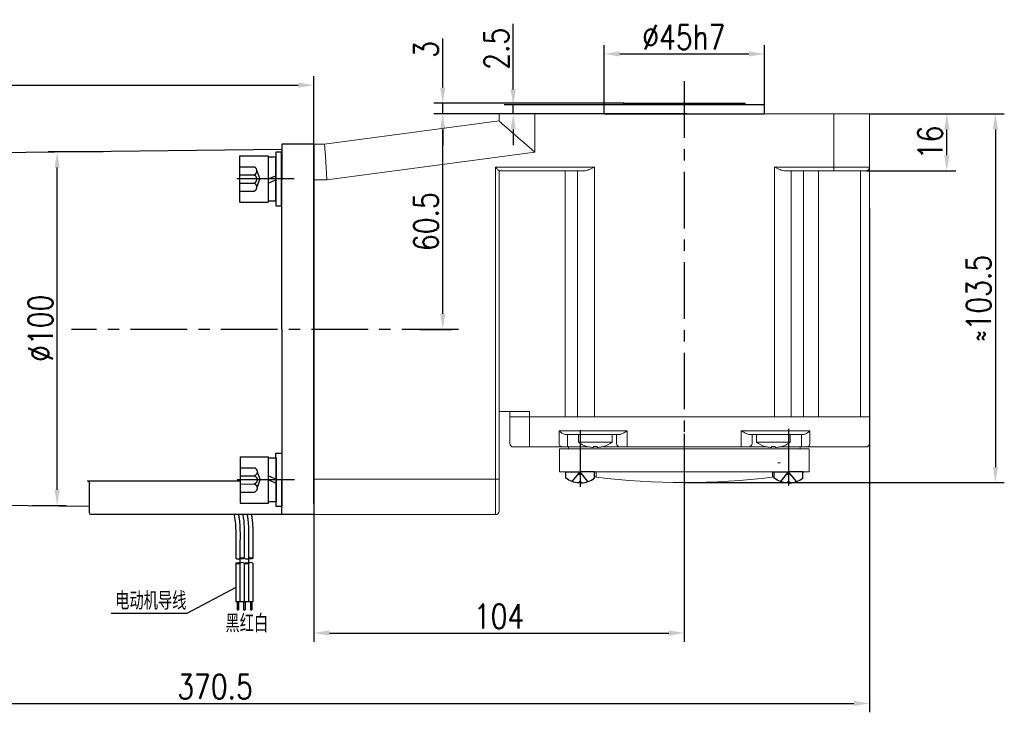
# Model space of a CAD drawing. Header units: inches. Extents: x 675 to 6233, y 11 to 1887.
# Tile 39 of 48: x 5607 to 5828, y 404 to 560. Entities that reach past the tile are written whole.
import ezdxf

# ---------------------------------------------------------------- set-up
doc = ezdxf.new("R2010")
doc.units = ezdxf.units.IN
doc.header["$LTSCALE"] = 10
doc.header["$MEASUREMENT"] = 0
doc.linetypes.add('CENTER', pattern=[10.16, 6.35, -1.27, 1.27, -1.27])
doc.linetypes.add('HIDDEN', pattern=[1.905, 1.27, -0.635])
for name, color, linetype in [('1轮廓实线层', 7, 'Continuous'), ('2细线层', 4, 'Continuous'), ('3中心线层', 1, 'CENTER'), ('4虚线层', 6, 'HIDDEN'), ('5剖面线层', 2, 'Continuous'), ('6文字层', 3, 'Continuous'), ('7标注层', 4, 'Continuous')]:
    doc.layers.add(name, color=color, linetype=linetype)
doc.styles.add('PC_TEXTSTYLE', font='isocp.shx', dxfattribs={"width": 0.8, "bigfont": 'HZFS.SHX'})
doc.styles.add('TH_GBDIM', font='romans.shx', dxfattribs={"width": 0.8, "bigfont": 'gbcbig.shx'})
doc.dimstyles.new('TH_GBDIM', dxfattribs={"dimtxt": 3.5, "dimasz": 2.5, "dimexe": 2, "dimexo": 0, "dimgap": 1, "dimtad": 1, "dimdec": 4, "dimdsep": 46, "dimtxsty": 'TH_GBDIM', "dimcen": 0.09, "dimclrd": 4, "dimclre": 4, "dimclrt": 3, "dimadec": 0, "dimazin": 0, "dimtfac": 1, "dimtdec": 4, "dimtmove": 0, "dimatfit": 3, "dimfxl": 1, "dimtzin": 0, "dimarcsym": 0})
pattern_1 = [(45, (5507.6075, 279.2337), (1.436841, -1.436841), [])]
pattern_2 = [(45, (5505.6875, 279.2337), (1.436841, -1.436841), [])]

# ---------------------------------------------------------------- blocks, each defined once
blk = doc.blocks.new('*D46')
at = {"layer": '7标注层', "color": 4, "lineweight": -2, "transparency": 16777216}
for p, q in [((5714.45, 538.53), (5699.81, 538.53)), ((5701.81, 493.63), (5701.81, 535.03)), ((5696.62, 490.13), (5703.81, 490.13))]:
    blk.add_line(p, q, dxfattribs=at)
at = {"layer": '7标注层', "color": 4, "transparency": 16777216}
for points in [[(5701.22, 535.03), (5702.39, 535.03), (5701.81, 538.53)], [(5701.22, 493.63), (5702.39, 493.63), (5701.81, 490.13)]]:
    blk.add_solid(points, dxfattribs=at)
at = {"layer": 'Defpoints', "color": 0, "transparency": 16777216}
for p in [(5701.81, 538.53), (5714.45, 538.53), (5696.62, 490.13)]:
    blk.add_point(p, dxfattribs=at)
at = {"layer": '7标注层', "color": 3, "transparency": 16777216, "insert": (5698.06, 514.33), "char_height": 5.5, "attachment_point": 5, "rotation": 90, "style": 'TH_GBDIM'}
blk.add_mtext('{60.5}{}{}', dxfattribs=at)
blk = doc.blocks.new('*D47')
at = {"layer": '7标注层', "color": 4, "lineweight": -2, "transparency": 16777216}
for p, q in [((5797.65, 538.53), (5817, 538.53)), ((5815, 529.23), (5815, 535.03)), ((5796.85, 525.73), (5817, 525.73))]:
    blk.add_line(p, q, dxfattribs=at)
at = {"layer": '7标注层', "color": 4, "transparency": 16777216}
for points in [[(5814.42, 535.03), (5815.58, 535.03), (5815, 538.53)], [(5814.42, 529.23), (5815.58, 529.23), (5815, 525.73)]]:
    blk.add_solid(points, dxfattribs=at)
at = {"layer": 'Defpoints', "color": 0, "transparency": 16777216}
for p in [(5797.65, 538.53), (5815, 538.53), (5796.85, 525.73)]:
    blk.add_point(p, dxfattribs=at)
at = {"layer": '7标注层', "color": 3, "transparency": 16777216, "insert": (5811.25, 532.13), "char_height": 5.5, "attachment_point": 5, "rotation": 90, "style": 'TH_GBDIM'}
blk.add_mtext('{16}{}{}', dxfattribs=at)
blk = doc.blocks.new('*D36')
at = {"layer": '7标注层', "color": 4, "lineweight": -2, "transparency": 16777216}
for p, q in [((5797.65, 538.53), (5827.91, 538.53)), ((5825.91, 535.03), (5825.91, 459.23)), ((5756.05, 455.73), (5827.91, 455.73))]:
    blk.add_line(p, q, dxfattribs=at)
at = {"layer": '7标注层', "color": 4, "transparency": 16777216}
for points in [[(5825.33, 535.03), (5826.5, 535.03), (5825.91, 538.53)], [(5825.33, 459.23), (5826.5, 459.23), (5825.91, 455.73)]]:
    blk.add_solid(points, dxfattribs=at)
at = {"layer": 'Defpoints', "color": 0, "transparency": 16777216}
for p in [(5797.65, 538.53), (5756.05, 455.73), (5825.91, 455.73)]:
    blk.add_point(p, dxfattribs=at)
at = {"layer": '7标注层', "color": 3, "transparency": 16777216, "insert": (5822.16, 497.13), "char_height": 5.5, "attachment_point": 5, "rotation": 90, "style": 'TH_GBDIM'}
blk.add_mtext('≈103.5', dxfattribs=at)
blk = doc.blocks.new('*D37')
at = {"layer": '7标注层', "color": 4, "lineweight": -2, "transparency": 16777216}
for p, q in [((5672.85, 473.33), (5672.85, 419.95)), ((5756.05, 466.69), (5756.05, 419.95)), ((5676.35, 421.95), (5752.55, 421.95))]:
    blk.add_line(p, q, dxfattribs=at)
at = {"layer": '7标注层', "color": 4, "transparency": 16777216}
for points in [[(5676.35, 422.54), (5676.35, 421.37), (5672.85, 421.95)], [(5752.55, 422.54), (5752.55, 421.37), (5756.05, 421.95)]]:
    blk.add_solid(points, dxfattribs=at)
at = {"layer": 'Defpoints', "color": 0, "transparency": 16777216}
for p in [(5672.85, 473.33), (5756.05, 466.69), (5756.05, 421.95)]:
    blk.add_point(p, dxfattribs=at)
at = {"layer": '7标注层', "color": 3, "transparency": 16777216, "insert": (5714.45, 425.7), "char_height": 5.5, "attachment_point": 5, "style": 'TH_GBDIM'}
blk.add_mtext('104', dxfattribs=at)
blk = doc.blocks.new('*D38')
at = {"layer": '7标注层', "color": 4, "lineweight": -2, "transparency": 16777216}
for p, q in [((5717.63, 544.03), (5717.63, 558.75)), ((5774.05, 540.53), (5715.63, 540.53)), ((5717.63, 538.53), (5717.63, 540.53)), ((5756.6, 538.53), (5715.63, 538.53)), ((5717.63, 535.03), (5717.63, 531.53))]:
    blk.add_line(p, q, dxfattribs=at)
at = {"layer": '7标注层', "color": 4, "transparency": 16777216}
for points in [[(5717.05, 544.03), (5718.22, 544.03), (5717.63, 540.53)], [(5717.05, 535.03), (5718.22, 535.03), (5717.63, 538.53)]]:
    blk.add_solid(points, dxfattribs=at)
at = {"layer": 'Defpoints', "color": 0, "transparency": 16777216}
for p in [(5717.63, 540.53), (5774.05, 540.53), (5756.6, 538.53)]:
    blk.add_point(p, dxfattribs=at)
at = {"layer": '7标注层', "color": 3, "transparency": 16777216, "insert": (5713.88, 553.14), "char_height": 5.5, "attachment_point": 5, "rotation": 90, "style": 'TH_GBDIM'}
blk.add_mtext('2.5', dxfattribs=at)
blk = doc.blocks.new('*D39')
at = {"layer": '7标注层', "color": 4, "lineweight": -2, "transparency": 16777216}
for p, q in [((5738.05, 538.53), (5738.05, 553.99)), ((5774.05, 538.53), (5774.05, 553.99)), ((5741.55, 551.99), (5770.55, 551.99))]:
    blk.add_line(p, q, dxfattribs=at)
at = {"layer": '7标注层', "color": 4, "transparency": 16777216}
for points in [[(5741.55, 552.58), (5741.55, 551.41), (5738.05, 551.99)], [(5770.55, 552.58), (5770.55, 551.41), (5774.05, 551.99)]]:
    blk.add_solid(points, dxfattribs=at)
at = {"layer": 'Defpoints', "color": 0, "transparency": 16777216}
for p in [(5774.05, 551.99), (5738.05, 538.53), (5774.05, 538.53)]:
    blk.add_point(p, dxfattribs=at)
at = {"layer": '7标注层', "color": 3, "transparency": 16777216, "insert": (5755.95, 555.74), "char_height": 5.5, "attachment_point": 5, "style": 'TH_GBDIM'}
blk.add_mtext('%%C45h7', dxfattribs=at)
blk = doc.blocks.new('*D42')
at = {"layer": '7标注层', "color": 4, "lineweight": -2, "transparency": 16777216}
for p, q in [((5501.25, 490.13), (5501.25, 546.97)), ((5672.85, 490.13), (5672.85, 546.97)), ((5504.75, 544.97), (5669.35, 544.97))]:
    blk.add_line(p, q, dxfattribs=at)
at = {"layer": '7标注层', "color": 4, "transparency": 16777216}
for points in [[(5504.75, 545.55), (5504.75, 544.39), (5501.25, 544.97)], [(5669.35, 545.55), (5669.35, 544.39), (5672.85, 544.97)]]:
    blk.add_solid(points, dxfattribs=at)
at = {"layer": 'Defpoints', "color": 0, "transparency": 16777216}
for p in [(5672.85, 544.97), (5501.25, 490.13), (5672.85, 490.13)]:
    blk.add_point(p, dxfattribs=at)
at = {"layer": '7标注层', "color": 3, "transparency": 16777216, "insert": (5587.05, 548.72), "char_height": 5.5, "attachment_point": 5, "style": 'TH_GBDIM'}
blk.add_mtext('214.5', dxfattribs=at)
blk = doc.blocks.new('*D43')
at = {"layer": '7标注层', "color": 4, "lineweight": -2, "transparency": 16777216}
for p, q in [((5625.56, 529.97), (5613.21, 529.97)), ((5615.21, 454.11), (5615.21, 526.47)), ((5609.69, 450.61), (5617.21, 450.61))]:
    blk.add_line(p, q, dxfattribs=at)
at = {"layer": '7标注层', "color": 4, "transparency": 16777216}
for points in [[(5614.62, 526.47), (5615.79, 526.47), (5615.21, 529.97)], [(5614.62, 454.11), (5615.79, 454.11), (5615.21, 450.61)]]:
    blk.add_solid(points, dxfattribs=at)
at = {"layer": 'Defpoints', "color": 0, "transparency": 16777216}
for p in [(5615.21, 529.97), (5625.56, 529.97), (5609.69, 450.61)]:
    blk.add_point(p, dxfattribs=at)
at = {"layer": '7标注层', "color": 3, "transparency": 16777216, "insert": (5611.46, 490.38), "char_height": 5.5, "attachment_point": 5, "rotation": 90, "style": 'TH_GBDIM'}
blk.add_mtext('%%C100', dxfattribs=at)
blk = doc.blocks.new('*D45')
at = {"layer": '7标注层', "color": 4, "lineweight": -2, "transparency": 16777216}
for p, q in [((5501.25, 522.63), (5501.25, 404.15)), ((5797.65, 517.4), (5797.65, 404.15)), ((5504.75, 406.15), (5794.15, 406.15))]:
    blk.add_line(p, q, dxfattribs=at)
at = {"layer": '7标注层', "color": 4, "transparency": 16777216}
for points in [[(5504.75, 406.73), (5504.75, 405.57), (5501.25, 406.15)], [(5794.15, 406.73), (5794.15, 405.57), (5797.65, 406.15)]]:
    blk.add_solid(points, dxfattribs=at)
at = {"layer": 'Defpoints', "color": 0, "transparency": 16777216}
for p in [(5501.25, 522.63), (5797.65, 517.4), (5797.65, 406.15)]:
    blk.add_point(p, dxfattribs=at)
at = {"layer": '7标注层', "color": 3, "transparency": 16777216, "insert": (5650.66, 409.9), "char_height": 5.5, "attachment_point": 5, "style": 'TH_GBDIM'}
blk.add_mtext('370.5', dxfattribs=at)
blk = doc.blocks.new('GB／T70.1M8M12')
at = {"layer": '1轮廓实线层'}
for p, q in [((0, -6.5), (0, 6.5)), ((0, 6.5), (8, 6.5)), ((8, 6.5), (8, -6.5)), ((0, -6.5), (8, -6.5))]:
    blk.add_line(p, q, dxfattribs=at)
at = {"layer": '3中心线层'}
blk.add_line((15.26, 0), (-0.8, 0), dxfattribs=at)
at = {"layer": '4虚线层'}
for p, q in [((0, 3.43), (4, 3.43)), ((0, 1.14), (4, 1.14)), ((4.8, 2.29), (5.65, 0)), ((4.8, -2.29), (5.65, 0)), ((0, -1.14), (4, -1.14)), ((0, -3.43), (4, -3.43))]:
    blk.add_line(p, q, dxfattribs=at)
for centre in [(3.58, 2.29), (3.58, 0), (3.58, -2.29)]:
    blk.add_arc(centre, 1.22, 290.0384, 69.9616, dxfattribs=at)
blk = doc.blocks.new('GB848_8_1.6_R')
at = {"layer": '1轮廓实线层'}
for p, q in [((-4.2, 1.6), (-7.5, 1.6)), ((-7.5, 1.6), (-7.5, 0)), ((-7.5, 0), (-4.2, 0)), ((4.2, 1.6), (-4.2, 1.6)), ((-4.2, 0), (4.2, 0)), ((7.5, 1.6), (4.2, 1.6)), ((4.2, 0), (7.5, 0)), ((7.5, 0), (7.5, 1.6))]:
    blk.add_line(p, q, dxfattribs=at)
blk = doc.blocks.new('GB93_8_1.05_R')
at = {"layer": '1轮廓实线层'}
for p, q in [((6.15, 2.1), (-6.15, 2.1)), ((-6.15, 2.1), (-6.15, 0)), ((-6.15, 0), (6.15, 0)), ((0, 0), (-0.9, 2.1)), ((1.13, 0), (0.23, 2.1)), ((6.15, 0), (6.15, 2.1))]:
    blk.add_line(p, q, dxfattribs=at)
blk = doc.blocks.new('*D287')
at = {"layer": '7标注层', "color": 4, "lineweight": -2, "transparency": 16777216}
for p, q in [((5701.81, 544.43), (5701.81, 555.47)), ((5742.45, 540.93), (5699.81, 540.93)), ((5701.81, 538.53), (5701.81, 540.93)), ((5736.51, 538.53), (5699.81, 538.53)), ((5701.81, 535.03), (5701.81, 531.53))]:
    blk.add_line(p, q, dxfattribs=at)
at = {"layer": '7标注层', "color": 4, "transparency": 16777216}
for points in [[(5701.22, 544.43), (5702.39, 544.43), (5701.81, 540.93)], [(5701.22, 535.03), (5702.39, 535.03), (5701.81, 538.53)]]:
    blk.add_solid(points, dxfattribs=at)
at = {"layer": 'Defpoints', "color": 0, "transparency": 16777216}
for p in [(5742.45, 540.93), (5701.81, 538.53), (5736.51, 538.53)]:
    blk.add_point(p, dxfattribs=at)
at = {"layer": '7标注层', "color": 3, "transparency": 16777216, "insert": (5698.06, 553), "char_height": 5.5, "attachment_point": 5, "rotation": 90, "style": 'TH_GBDIM'}
blk.add_mtext('3', dxfattribs=at)

msp = doc.modelspace()

# ---------------------------------------------------------------- hatches: boundary and pattern name
at = {"layer": '5剖面线层'}
h = msp.add_hatch(dxfattribs=at)
h.set_pattern_fill('ANSI31', color=256, scale=0.64, angle=90, style=0)
h.set_pattern_definition(pattern_2)
edge = h.paths.add_edge_path()
edge.add_spline(control_points=[(5656.269275, 437.615715), (5656.109275, 437.535715), (5655.789275, 437.375715), (5655.469275, 437.535715), (5655.309275, 437.615715)], knot_values=[0, 0, 0, 0, 0.5059644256, 1.0119288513, 1.0119288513, 1.0119288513, 1.0119288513], degree=3, periodic=0)
edge.add_spline(control_points=[(5655.309275, 437.615715), (5655.469275, 437.695715), (5655.789275, 437.855715), (5656.109275, 437.695715), (5656.269275, 437.615715)], knot_values=[0, 0, 0, 0, 0.5059644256, 1.0119288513, 1.0119288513, 1.0119288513, 1.0119288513], degree=3, periodic=0)
h = msp.add_hatch(dxfattribs=at)
h.set_pattern_fill('ANSI31', color=256, scale=0.64, angle=90, style=0)
h.set_pattern_definition(pattern_2)
edge = h.paths.add_edge_path()
edge.add_spline(control_points=[(5656.269275, 438.735715), (5656.429275, 438.815715), (5656.749275, 438.975715), (5657.069275, 438.815715), (5657.229275, 438.735715)], knot_values=[0, 0, 0, 0, 0.5059644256, 1.0119288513, 1.0119288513, 1.0119288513, 1.0119288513], degree=3, periodic=0)
edge.add_spline(control_points=[(5657.229275, 438.735715), (5657.069275, 438.655715), (5656.749275, 438.495715), (5656.429275, 438.655715), (5656.269275, 438.735715)], knot_values=[0, 0, 0, 0, 0.5059644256, 1.0119288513, 1.0119288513, 1.0119288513, 1.0119288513], degree=3, periodic=0)
h = msp.add_hatch(dxfattribs=at)
h.set_pattern_fill('ANSI31', color=256, scale=0.64, angle=90, style=0)
h.set_pattern_definition(pattern_1)
edge = h.paths.add_edge_path()
edge.add_spline(control_points=[(5658.189275, 437.615715), (5658.029275, 437.535715), (5657.709275, 437.375715), (5657.389275, 437.535715), (5657.229275, 437.615715)], knot_values=[0, 0, 0, 0, 0.5059644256, 1.0119288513, 1.0119288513, 1.0119288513, 1.0119288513], degree=3, periodic=0)
edge.add_spline(control_points=[(5657.229275, 437.615715), (5657.389275, 437.695715), (5657.709275, 437.855715), (5658.029275, 437.695715), (5658.189275, 437.615715)], knot_values=[0, 0, 0, 0, 0.5059644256, 1.0119288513, 1.0119288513, 1.0119288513, 1.0119288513], degree=3, periodic=0)
h = msp.add_hatch(dxfattribs=at)
h.set_pattern_fill('ANSI31', color=256, scale=0.64, angle=90, style=0)
h.set_pattern_definition(pattern_1)
edge = h.paths.add_edge_path()
edge.add_spline(control_points=[(5658.189275, 438.735715), (5658.349275, 438.815715), (5658.669275, 438.975715), (5658.989275, 438.815715), (5659.149275, 438.735715)], knot_values=[0, 0, 0, 0, 0.5059644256, 1.0119288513, 1.0119288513, 1.0119288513, 1.0119288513], degree=3, periodic=0)
edge.add_spline(control_points=[(5659.149275, 438.735715), (5658.989275, 438.655715), (5658.669275, 438.495715), (5658.349275, 438.655715), (5658.189275, 438.735715)], knot_values=[0, 0, 0, 0, 0.5059644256, 1.0119288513, 1.0119288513, 1.0119288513, 1.0119288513], degree=3, periodic=0)

# ---------------------------------------------------------------- linework, layer by layer
at = {"linetype": 'Continuous', "lineweight": 15}
msp.add_line((5738.054446, 540.532704), (5774.054448, 540.532704), dxfattribs=at)
at = {"color": 7, "linetype": 'Continuous', "lineweight": 15}
for p, q in [((5714.454449, 536.932706), (5714.454449, 538.532706)), ((5714.454449, 538.532706), (5722.454447, 538.532706)), ((5722.454447, 538.532706), (5722.454447, 529.92385)), ((5722.454447, 538.532706), (5789.654446, 538.532706)), ((5789.654446, 538.532706), (5797.654445, 538.532706)), ((5789.654446, 526.532706), (5789.654446, 538.532706)), ((5797.654445, 538.532706), (5797.654445, 526.532706)), ((5675.254447, 531.732705), (5714.454449, 536.932706)), ((5672.854448, 531.732705), (5675.254447, 531.732705)), ((5722.454447, 529.92385), (5675.782747, 523.732705)), ((5713.654447, 526.532706), (5735.852158, 526.532706)), ((5713.654447, 456.532704), (5713.654447, 526.532706)), ((5735.852158, 526.532706), (5735.852158, 470.532706)), ((5776.319388, 526.532706), (5789.654446, 526.532706)), ((5776.319388, 470.532706), (5776.319388, 526.532706)), ((5789.654446, 526.532706), (5797.654445, 526.532706)), ((5789.654446, 526.532706), (5789.654446, 525.732706)), ((5797.654445, 526.532706), (5797.654445, 470.532706)), ((5733.452158, 525.732706), (5714.454449, 525.732706)), ((5714.454449, 525.732706), (5714.454449, 456.532704)), ((5729.31031, 525.732706), (5729.31031, 470.532706)), ((5732.093388, 470.532706), (5732.093388, 525.732706)), ((5789.654446, 525.732706), (5778.71939, 525.732706)), ((5780.078158, 525.732706), (5780.078158, 470.532706)), ((5782.853908, 525.732706), (5782.853908, 470.532706)), ((5786.195574, 525.732706), (5786.195574, 470.532706)), ((5796.854449, 525.732706), (5789.654446, 525.732706)), ((5795.654447, 470.532706), (5795.654447, 525.732706)), ((5675.782747, 523.732705), (5672.854448, 523.732705)), ((5714.454449, 471.732705), (5721.28635, 471.732705)), ((5716.854448, 470.532706), (5716.854448, 471.732705)), ((5721.28635, 471.732705), (5721.28635, 470.532706)), ((5716.854448, 464.532705), (5716.854448, 470.532706)), ((5716.854448, 470.532706), (5721.28635, 470.532706)), ((5721.28635, 470.532706), (5716.854448, 470.532706)), ((5721.28635, 470.532706), (5721.28635, 464.532705)), ((5721.28635, 470.532706), (5729.31031, 470.532706)), ((5721.28635, 470.532706), (5729.31031, 470.532706)), ((5732.093388, 470.532706), (5729.31031, 470.532706)), ((5729.31031, 470.532706), (5732.093388, 470.532706)), ((5732.093388, 470.532706), (5735.852158, 470.532706)), ((5735.852158, 470.532706), (5732.093388, 470.532706)), ((5776.319388, 470.532706), (5735.852158, 470.532706)), ((5735.852158, 470.532706), (5776.319388, 470.532706)), ((5776.319388, 470.532706), (5780.078158, 470.532706)), ((5780.078158, 470.532706), (5776.319388, 470.532706)), ((5780.078158, 470.532706), (5782.853908, 470.532706)), ((5780.078158, 470.532706), (5782.853908, 470.532706)), ((5782.853908, 470.532706), (5786.195574, 470.532706)), ((5782.853908, 470.532706), (5786.195574, 470.532706)), ((5786.195574, 470.532706), (5795.654447, 470.532706)), ((5786.195574, 470.532706), (5795.654447, 470.532706)), ((5795.654447, 470.532706), (5797.654445, 470.532706)), ((5797.654445, 470.532706), (5795.654447, 470.532706)), ((5797.654445, 470.532706), (5797.654445, 464.532705)), ((5727.958289, 467.332705), (5729.31031, 467.332705)), ((5727.958289, 464.532705), (5727.958289, 467.332705)), ((5729.31031, 467.332705), (5732.093388, 467.332705)), ((5732.093388, 467.332705), (5735.852158, 467.332705)), ((5735.852158, 467.332705), (5743.254448, 467.332705)), ((5743.254448, 467.332705), (5743.254448, 464.532705)), ((5768.854449, 467.332705), (5776.319388, 467.332705)), ((5768.854449, 464.532705), (5768.854449, 467.332705)), ((5776.319388, 467.332705), (5780.078158, 467.332705)), ((5780.078158, 467.332705), (5782.853908, 467.332705)), ((5782.853908, 467.332705), (5784.220145, 467.332705)), ((5784.220145, 467.332705), (5784.220145, 464.532705)), ((5730.062064, 466.532706), (5729.502486, 466.532706)), ((5729.789879, 466.532706), (5729.789879, 464.532705)), ((5729.789879, 463.732707), (5729.789879, 464.532705)), ((5732.845142, 466.532706), (5730.062064, 466.532706)), ((5732.254448, 464.822947), (5736.054448, 464.822947)), ((5735.852158, 466.532706), (5732.845142, 466.532706)), ((5741.465593, 466.532706), (5735.852158, 466.532706)), ((5736.054448, 464.822947), (5739.854448, 464.822947)), ((5740.854447, 464.532705), (5740.854447, 466.532706)), ((5743.254448, 463.732707), (5743.254448, 464.532705)), ((5768.854449, 463.732707), (5768.854449, 464.532705)), ((5776.319388, 466.532706), (5770.643301, 466.532706)), ((5771.254448, 466.532706), (5771.254448, 464.532705)), ((5772.254447, 464.822947), (5776.054449, 464.822947)), ((5776.054449, 464.822947), (5779.854447, 464.822947)), ((5779.326407, 466.532706), (5776.319388, 466.532706)), ((5782.102156, 466.532706), (5779.326407, 466.532706)), ((5782.673178, 466.532706), (5782.102156, 466.532706)), ((5782.396323, 464.532705), (5782.396323, 466.532706)), ((5782.396323, 464.532705), (5782.396323, 463.732707)), ((5721.199969, 463.732707), (5717.654448, 463.732707)), ((5728.56882, 463.732707), (5721.199969, 463.732707)), ((5728.054448, 458.132705), (5728.054448, 463.332705)), ((5728.054448, 463.332705), (5784.054448, 463.332705)), ((5729.789879, 463.732707), (5728.56882, 463.732707)), ((5734.68743, 463.732707), (5729.789879, 463.732707)), ((5735.662448, 463.616063), (5735.662448, 463.844477)), ((5736.054448, 463.732707), (5735.662448, 463.732707)), ((5736.054448, 463.732707), (5736.054448, 463.833769)), ((5736.446448, 463.732707), (5736.054448, 463.732707)), ((5736.446448, 463.844477), (5736.446448, 463.616063)), ((5741.654447, 463.732707), (5737.421465, 463.732707)), ((5743.254448, 463.732707), (5741.654447, 463.732707)), ((5768.854449, 463.732707), (5743.254448, 463.732707)), ((5770.454446, 463.732707), (5768.854449, 463.732707)), ((5774.687431, 463.732707), (5770.454446, 463.732707)), ((5775.662447, 463.616063), (5775.662447, 463.844477)), ((5776.054449, 463.732707), (5775.662447, 463.732707)), ((5776.054449, 463.833769), (5776.054449, 463.732707)), ((5776.446447, 463.732707), (5776.054449, 463.732707)), ((5776.446447, 463.844477), (5776.446447, 463.616063)), ((5782.396323, 463.732707), (5777.421463, 463.732707)), ((5783.612204, 463.732707), (5782.396323, 463.732707)), ((5785.795573, 463.732707), (5783.612204, 463.732707)), ((5784.054448, 463.332705), (5784.054448, 458.132705)), ((5795.254446, 463.732707), (5785.795573, 463.732707)), ((5796.854449, 463.732707), (5795.254446, 463.732707)), ((5777.054448, 460.132705), (5777.654448, 460.132705)), ((5728.054448, 458.132705), (5730.854448, 458.132705)), ((5730.854448, 458.132705), (5734.454448, 458.132705)), ((5734.454448, 458.132705), (5777.654448, 458.132705)), ((5736.254448, 456.92842), (5736.254448, 458.132705)), ((5775.854448, 458.132705), (5775.854448, 456.92842)), ((5777.654448, 458.132705), (5781.254448, 458.132705)), ((5781.254448, 458.132705), (5784.054448, 458.132705)), ((5672.854448, 456.532704), (5713.654447, 456.532704)), ((5713.654447, 448.532703), (5713.654447, 456.532704)), ((5713.654447, 456.532704), (5714.454449, 456.532704)), ((5714.454449, 456.532704), (5714.454449, 449.332704)), ((5713.654447, 448.532703), (5672.854448, 448.532703))]:
    msp.add_line(p, q, dxfattribs=at)
for p, q in [((5672.854448, 531.732705), (5665.654448, 531.732705)), ((5665.654448, 531.732705), (5665.654448, 523.732705)), ((5672.854448, 531.732705), (5665.654448, 531.732705)), ((5672.854448, 531.732705), (5665.654448, 531.732705)), ((5672.854448, 531.732705), (5665.654448, 531.732705)), ((5672.854448, 523.732705), (5672.854448, 531.732705)), ((5672.854448, 523.732705), (5672.854448, 531.732705)), ((5672.854448, 523.732705), (5672.854448, 531.732705)), ((5672.854448, 523.732705), (5672.854448, 531.732705)), ((5672.854448, 523.732705), (5672.854448, 531.732705)), ((5672.854448, 523.732705), (5672.854448, 531.732705)), ((5672.854448, 523.732705), (5672.854448, 531.732705)), ((5665.654448, 530.538662), (5571.254448, 529.406747)), ((5672.854448, 529.332705), (5672.854448, 490.132705)), ((5672.854448, 529.332705), (5672.854448, 490.132705)), ((5672.854448, 529.332705), (5672.854448, 490.132705)), ((5672.854448, 529.332705), (5672.854448, 490.132705)), ((5672.854448, 529.332705), (5672.854448, 490.132705)), ((5672.854448, 529.332705), (5672.854448, 490.132705)), ((5665.654448, 490.132705), (5665.654448, 523.732705)), ((5672.854448, 490.132705), (5672.854448, 523.732705)), ((5665.654448, 490.132705), (5665.654448, 456.532705)), ((5672.854448, 450.932705), (5672.854448, 490.132705)), ((5672.854448, 450.932705), (5672.854448, 490.132705)), ((5672.854448, 450.932705), (5672.854448, 490.132705)), ((5672.854448, 490.132705), (5672.854448, 456.532705)), ((5672.854448, 450.932705), (5672.854448, 490.132705)), ((5672.854448, 450.932705), (5672.854448, 490.132705)), ((5622.054448, 456.109129), (5656.287178, 456.109129)), ((5622.454448, 448.932705), (5622.454448, 455.519412)), ((5665.654448, 448.532705), (5665.654448, 456.532705)), ((5665.654448, 448.532705), (5665.654448, 456.532705)), ((5672.854448, 456.532705), (5672.854448, 448.532705)), ((5672.854448, 456.532705), (5672.854448, 448.532705)), ((5672.854448, 456.532705), (5672.854448, 448.532705)), ((5672.854448, 456.532705), (5672.854448, 448.532705)), ((5672.854448, 456.532705), (5672.854448, 448.532705)), ((5672.854448, 456.532705), (5672.854448, 448.532705)), ((5672.854448, 456.532705), (5672.854448, 448.532705)), ((5672.854448, 456.532705), (5672.854448, 448.532705)), ((5622.454448, 450.370151), (5571.254448, 450.858662)), ((5665.654448, 448.532705), (5622.854448, 448.532705)), ((5665.654448, 448.532705), (5662.215261, 448.532705)), ((5672.854448, 448.532705), (5665.654448, 448.532705)), ((5672.854448, 448.532705), (5665.654448, 448.532705)), ((5672.854448, 448.532705), (5665.654448, 448.532705)), ((5672.854448, 448.532703), (5665.654448, 448.532703))]:
    msp.add_line(p, q)
at = {"color": 4}
msp.add_line((5644.365744, 426.31408), (5627.338122, 426.31408), dxfattribs=at)
at = {"color": 7, "linetype": 'Continuous', "lineweight": 15, "flags": 128}
for points in [[(5722.454447, 529.92385), (5721.202972, 531.020277), (5719.982312, 532.089707), (5718.822523, 533.105805), (5717.752165, 534.043553), (5716.797594, 534.87986), (5715.982313, 535.594132), (5715.326396, 536.168786), (5714.845995, 536.589666), (5714.55294, 536.846413), (5714.454449, 536.932706)], [(5675.254447, 531.732705), (5675.262476, 531.611168), (5675.286306, 531.250247), (5675.325227, 530.660909), (5675.378043, 529.861062), (5675.443161, 528.875008), (5675.518597, 527.732705), (5675.602055, 526.468866), (5675.691009, 525.121891), (5675.782747, 523.732705)], [(5714.454449, 525.732706), (5714.442293, 525.744859), (5714.406202, 525.780951), (5714.347268, 525.839885), (5714.267284, 525.91987), (5714.168677, 526.018476), (5714.054448, 526.132705), (5713.928062, 526.259089), (5713.793365, 526.393787), (5713.654447, 526.532706)], [(5737.85754, 463.844477), (5737.860244, 463.839792), (5737.862176, 463.836449), (5737.863335, 463.83444), (5737.863722, 463.833769)], [(5774.245173, 463.833769), (5774.245561, 463.83444), (5774.24672, 463.836449), (5774.248651, 463.839792), (5774.251354, 463.844477)]]:
    msp.add_lwpolyline(points, dxfattribs=at)
at = {"color": 7, "linetype": 'Continuous', "lineweight": 15}
for centre, radius, start, end in [((5796.854447, 526.532705), 0.8, 270, 0), ((5717.654447, 464.532705), 0.8, 180, 270), ((5719.36935, 464.335032), 1.927165, 341.78733277, 5.88729668), ((5728.67825, 464.449187), 0.724789, 173.3830038, 261.31615574), ((5736.054447, 469.972705), 6.4, 233.57642636, 253.57863839), ((5736.054447, 469.972705), 6.4, 286.42136161, 306.42357364), ((5741.654447, 464.532705), 0.8, 180, 270), ((5770.454447, 464.532705), 0.8, 270, 0), ((5776.054447, 469.972705), 6.4, 233.57642636, 253.57863839), ((5776.054447, 469.972705), 6.4, 286.42136161, 306.42357364), ((5783.501009, 464.448202), 0.724084, 278.8337087, 6.70192714), ((5796.854447, 464.532705), 0.8, 270, 0), ((5736.506124, 462.535654), 2.607106, 149.86616415, 150.13789074), ((5736.054447, 469.972705), 6.387984, 253.60467145, 264.32211011), ((5736.054448, 471.014973), 7.181202, 266.87084227, 273.12915773), ((5736.054447, 469.972705), 6.387984, 275.67788989, 286.39532855), ((5776.054447, 469.972705), 6.387984, 253.60467145, 264.32211011), ((5776.054447, 471.014986), 7.181216, 266.87084524, 273.12915476), ((5776.054447, 469.972705), 6.387984, 275.67788989, 286.39532855), ((5780.688827, 465.471653), 3.265561, 209.88651732, 210.10344743), ((5756.090303, 609.600072), 153.869379, 259.86285278, 260.03148864), ((5756.018594, 609.600072), 153.869379, 279.96851136, 280.13714722), ((5756.090303, 609.600072), 153.869379, 262.44295692, 262.59318253), ((5756.054448, 620.266039), 164.533333, 263.08825408, 276.91174592), ((5756.018594, 609.600072), 153.869379, 277.40681747, 277.55704308), ((5713.654447, 449.332705), 0.8, 270, 0)]:
    msp.add_arc(centre, radius, start, end, dxfattribs=at)
msp.add_arc((5622.854448, 448.932705), 0.4, 180, 270)
at = {"linetype": 'Continuous', "lineweight": 15}
for points in [[(5738.054446, 540.532704), (5738.054446, 538.532706)], [(5774.054448, 538.532706), (5774.054448, 540.532704)]]:
    msp.add_open_spline(points, degree=1, dxfattribs=at)
at = {"color": 7, "linetype": 'Continuous', "lineweight": 15}
for points, knots in [([(5735.852158, 526.532706), (5735.848716, 526.531166), (5735.626476, 526.431758), (5735.032493, 526.16999), (5734.209938, 525.82139), (5733.660678, 525.757109), (5733.452158, 525.732706)], [0, 0, 0, 0, 0.0041816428, 0.2699414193, 0.7228422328, 1, 1, 1, 1]), ([(5778.71939, 525.732706), (5778.51087, 525.75711), (5777.96161, 525.821392), (5777.13905, 526.16998), (5776.545076, 526.43177), (5776.322831, 526.531166), (5776.319388, 526.532706)], [0, 0, 0, 0, 0.2771580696, 0.7300588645, 0.9958178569, 1, 1, 1, 1]), ([(5729.502486, 466.532706), (5729.368932, 466.546171), (5729.029154, 466.580426), (5728.471891, 466.867272), (5728.130987, 467.156045), (5727.959665, 467.331298), (5727.958289, 467.332705)], [0, 0, 0, 0, 0.204354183, 0.5199027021, 0.9961464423, 1, 1, 1, 1]), ([(5743.254448, 467.332705), (5743.251918, 467.331245), (5743.20616, 467.304832), (5742.884992, 467.119313), (5742.372968, 466.831042), (5741.813411, 466.57413), (5741.560761, 466.544041), (5741.465593, 466.532706)], [0, 0, 0, 0, 0.0040080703, 0.0724948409, 0.5089773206, 0.8150423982, 1, 1, 1, 1]), ([(5770.643301, 466.532706), (5770.548134, 466.544041), (5770.295485, 466.574131), (5769.735925, 466.831038), (5769.22391, 467.119326), (5768.902733, 467.304827), (5768.856978, 467.331245), (5768.854449, 467.332705)], [0, 0, 0, 0, 0.1849569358, 0.4910228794, 0.9275060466, 0.9959926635, 1, 1, 1, 1]), ([(5784.220145, 467.332705), (5784.218763, 467.331299), (5784.046531, 467.156127), (5783.704783, 466.86737), (5783.14677, 466.580466), (5782.806836, 466.546185), (5782.673178, 466.532706)], [0, 0, 0, 0, 0.0038512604, 0.4799287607, 0.7955146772, 1, 1, 1, 1]), ([(5735.422447, 463.616063), (5735.449269, 463.613658), (5735.50292, 463.608846), (5735.574662, 463.605793), (5735.628836, 463.606405), (5735.658137, 463.610197), (5735.661196, 463.61436), (5735.662448, 463.616063)], [0, 0, 0, 0, 0.21387939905, 0.42781099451, 0.64059289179, 0.85288347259, 1, 1, 1, 1]), ([(5736.446448, 463.616063), (5736.449064, 463.613658), (5736.454297, 463.608846), (5736.495305, 463.605793), (5736.555633, 463.606405), (5736.623134, 463.610197), (5736.668058, 463.61436), (5736.686448, 463.616063)], [0, 0, 0, 0, 0.213875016, 0.4278065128, 0.6405945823, 0.8528806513, 1, 1, 1, 1]), ([(5775.422449, 463.616063), (5775.44927, 463.613658), (5775.50292, 463.608846), (5775.574661, 463.605793), (5775.628835, 463.606405), (5775.658136, 463.610197), (5775.661195, 463.61436), (5775.662447, 463.616063)], [0, 0, 0, 0, 0.21387561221, 0.42780915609, 0.64059080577, 0.85288284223, 1, 1, 1, 1]), ([(5776.446447, 463.616063), (5776.449063, 463.613658), (5776.454295, 463.608846), (5776.495304, 463.605793), (5776.555634, 463.606405), (5776.623134, 463.610198), (5776.668058, 463.61436), (5776.686449, 463.616063)], [0, 0, 0, 0, 0.2138737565, 0.4278054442, 0.6405964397, 0.8528762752, 1, 1, 1, 1])]:
    msp.add_open_spline(points, degree=3, knots=knots, dxfattribs=at)
for points in [[(5732.254448, 466.532706), (5732.254448, 464.822947)], [(5739.854448, 464.822947), (5739.854448, 466.532706)], [(5772.254447, 466.532706), (5772.254447, 464.822947)], [(5779.854447, 464.822947), (5779.854447, 466.532706)], [(5730.054448, 463.732707), (5730.054448, 463.332705)], [(5782.054449, 463.332705), (5782.054449, 463.732707)]]:
    msp.add_open_spline(points, degree=1, dxfattribs=at)
msp.add_open_spline([(5622.392206, 455.772262), (5622.350237, 455.850398), (5622.2953, 455.917997), (5622.17923, 456.030173), (5622.11625, 456.075968), (5622.054448, 456.109129)], degree=3, knots=[0, 0, 0, 0, 0.5, 0.5, 1, 1, 1, 1])
msp.add_open_spline([(5622.392206, 455.772262), (5622.434156, 455.694162), (5622.454448, 455.607932), (5622.454448, 455.519412)], degree=3)
at = {"layer": '1轮廓实线层'}
for p, q in [((5742.454447, 540.532704), (5742.454447, 540.932704)), ((5742.454447, 540.932704), (5769.654447, 540.932704)), ((5769.654447, 540.532704), (5742.454447, 540.532704)), ((5769.654447, 540.932704), (5769.654447, 540.532704)), ((5738.054446, 538.532706), (5774.054448, 538.532706)), ((5655.309275, 442.701332), (5655.309275, 438.735715)), ((5657.229275, 442.701332), (5657.229275, 438.735715)), ((5659.149275, 442.701332), (5659.149275, 438.735715)), ((5655.309275, 437.615715), (5655.309275, 428.966386)), ((5657.229275, 437.615715), (5657.229275, 428.966386)), ((5659.149275, 437.615715), (5659.149275, 428.966386)), ((5659.149275, 428.966386), (5655.309275, 428.966386)), ((5655.596874, 428.966386), (5655.596874, 427.154789)), ((5655.916874, 428.966386), (5655.916874, 427.154789)), ((5657.078156, 428.966386), (5657.078156, 427.154789)), ((5657.424561, 428.966386), (5657.424561, 427.154789)), ((5658.627719, 428.966386), (5658.627719, 427.154789)), ((5658.947719, 428.966386), (5658.947719, 427.154789))]:
    msp.add_line(p, q, dxfattribs=at)
at = {"layer": '1轮廓实线层', "color": 0}
for p, q in [((5672.854448, 531.732705), (5672.854448, 448.532705)), ((5672.854448, 531.732705), (5672.854448, 448.532705)), ((5672.854448, 531.732705), (5672.854448, 448.532705)), ((5672.854448, 530.132705), (5672.854448, 529.412705)), ((5672.854448, 530.132705), (5672.854448, 529.412705)), ((5672.854448, 530.132705), (5672.854448, 529.412705)), ((5672.854448, 530.132705), (5672.854448, 529.412705)), ((5672.854448, 530.132705), (5672.854448, 529.412705))]:
    msp.add_line(p, q, dxfattribs=at)
at = {"layer": '1轮廓实线层', "extrusion": (-1.22465e-16, 7.4988e-33, -1)}
for points in [[(-5729.454448, 456.748008), (-5729.454448, 458.132705), (-5732.654448, 458.132705)], [(-5776.254448, 456.748008), (-5776.254448, 458.132705), (-5779.454448, 458.132705)], [(-5732.654448, 455.900705), (-5732.406448, 455.900705), (-5732.406448, 455.652705)], [(-5779.454448, 455.900705), (-5779.206448, 455.900705), (-5779.206448, 455.652705)]]:
    msp.add_lwpolyline(points, dxfattribs=at)
at = {"layer": '1轮廓实线层'}
for points in [[(5735.854448, 456.748008), (5735.854448, 458.132705), (5732.654448, 458.132705)], [(5782.654448, 456.748008), (5782.654448, 458.132705), (5779.454448, 458.132705)], [(5732.654448, 455.900705), (5732.902448, 455.900705), (5732.902448, 455.652705)], [(5779.454448, 455.900705), (5779.702448, 455.900705), (5779.702448, 455.652705)]]:
    msp.add_lwpolyline(points, dxfattribs=at)
at = {"layer": '1轮廓实线层', "extrusion": (-1.22465e-16, 7.4988e-33, -1)}
for centre in [(-5732.654448, 460.846788), (-5779.454448, 460.846788)]:
    msp.add_arc(centre, 5.2, 272.7336049, 307.97987244, dxfattribs=at)
at = {"layer": '1轮廓实线层'}
for centre in [(5732.654448, 460.846788), (5779.454448, 460.846788)]:
    msp.add_arc(centre, 5.2, 272.7336049, 307.97987244, dxfattribs=at)
for points, knots in [([(5654.927381, 448.532703), (5654.943234, 448.466055), (5654.958495, 448.398892), (5655.100048, 447.74662), (5655.183715, 447.123294), (5655.28827, 445.811831), (5655.309167, 445.124086), (5655.319101, 443.86081), (5655.314313, 443.294553), (5655.309346, 442.717868)], [11.7492002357, 11.7492002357, 11.7492002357, 11.7492002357, 12.1390182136, 12.1390182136, 15.5062320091, 15.5062320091, 18.8734458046, 18.8734458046, 21.4886171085, 21.4886171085, 21.4886171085, 21.4886171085]), ([(5658.80598, 448.532703), (5658.945837, 447.879833), (5659.008828, 447.374146), (5659.169131, 445.721921), (5659.162641, 444.313277), (5659.150771, 442.86677), (5659.149986, 442.775653), (5659.149203, 442.684796)], [14.0152987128, 14.0152987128, 14.0152987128, 14.0152987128, 14.9654113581, 14.9654113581, 21.0765946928, 21.0765946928, 21.4886171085, 21.4886171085, 21.4886171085, 21.4886171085])]:
    msp.add_open_spline(points, degree=3, knots=knots, dxfattribs=at)
msp.add_open_spline([(5656.892387, 448.532703), (5657.263521, 446.677439), (5657.246398, 444.689386), (5657.229275, 442.701332)], degree=3, dxfattribs=at)
for points in [[(5655.309275, 438.735715), (5655.789275, 438.575715), (5656.269275, 438.735715)], [(5656.269275, 438.735715), (5656.749275, 438.895715), (5657.229275, 438.735715)], [(5657.229275, 438.735715), (5656.749275, 438.575715), (5656.269275, 438.735715)], [(5657.229275, 438.735715), (5657.709275, 438.575715), (5658.189275, 438.735715)], [(5658.189275, 438.735715), (5658.669275, 438.895715), (5659.149275, 438.735715)], [(5659.149275, 438.735715), (5658.669275, 438.575715), (5658.189275, 438.735715)], [(5655.309275, 437.615715), (5655.789275, 437.775715), (5656.269275, 437.615715)], [(5656.269275, 437.615715), (5655.789275, 437.455715), (5655.309275, 437.615715)], [(5657.229275, 437.615715), (5656.749275, 437.775715), (5656.269275, 437.615715)], [(5657.229275, 437.615715), (5657.709275, 437.775715), (5658.189275, 437.615715)], [(5658.189275, 437.615715), (5657.709275, 437.455715), (5657.229275, 437.615715)], [(5659.149275, 437.615715), (5658.669275, 437.775715), (5658.189275, 437.615715)]]:
    msp.add_spline(points, degree=3, dxfattribs=at)
at = {"layer": '2细线层'}
for points in [[(5655.596874, 427.15479), (5655.748985, 427.187742), (5655.889233, 427.123456), (5655.916874, 427.15479)], [(5657.078156, 427.154789), (5657.256672, 427.187741), (5657.39692, 427.123456), (5657.424561, 427.154789)], [(5658.627719, 427.154789), (5658.77983, 427.187741), (5658.920078, 427.123456), (5658.947719, 427.154789)]]:
    msp.add_spline(points, degree=3, dxfattribs=at)
at = {"layer": '3中心线层', "ltscale": 0.2}
for p, q in [((5756.054447, 545.845922), (5756.054447, 449.234076)), ((5705.340528, 490.132705), (5618.409531, 490.132705)), ((5732.654448, 467.512495), (5732.654448, 454.775529)), ((5779.454448, 467.815664), (5779.454448, 454.927786))]:
    msp.add_line(p, q, dxfattribs=at)
at = {"layer": '3中心线层'}
for p, q in [((5656.269275, 442.701332), (5656.269275, 438.735715)), ((5658.189275, 442.701332), (5658.189275, 438.735715)), ((5656.269275, 438.735715), (5656.269275, 428.966386)), ((5658.189275, 438.735715), (5658.189275, 428.966386))]:
    msp.add_line(p, q, dxfattribs=at)
for points, knots in [([(5655.91181, 448.532703), (5655.938408, 448.410054), (5655.963172, 448.28635), (5656.109682, 447.493081), (5656.183519, 446.79354), (5656.267871, 445.353323), (5656.277967, 444.612843), (5656.276062, 443.478051), (5656.27263, 443.095026), (5656.26931, 442.7096)], [12.1426476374, 12.1426476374, 12.1426476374, 12.1426476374, 12.7909019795, 12.7909019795, 16.2669826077, 16.2669826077, 19.7430632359, 19.7430632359, 21.4886171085, 21.4886171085, 21.4886171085, 21.4886171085]), ([(5657.870127, 448.532703), (5657.92756, 448.224403), (5657.975014, 447.914704), (5658.15477, 446.49116), (5658.191569, 445.367145), (5658.198447, 443.730487), (5658.193687, 443.20946), (5658.189239, 442.693064)], [12.7572534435, 12.7572534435, 12.7572534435, 12.7572534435, 14.1513054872, 14.1513054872, 19.1468510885, 19.1468510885, 21.4886171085, 21.4886171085, 21.4886171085, 21.4886171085])]:
    msp.add_open_spline(points, degree=3, knots=knots, dxfattribs=at)
at = {"layer": '4虚线层', "extrusion": (-1.22465e-16, 7.4988e-33, -1)}
for p, q in [((5730.894448, 455.953691), (5732.654448, 458.132705)), ((5777.694448, 455.953691), (5779.454448, 458.132705)), ((5732.253827, 457.636705), (5732.654448, 457.636705)), ((5779.053827, 457.636705), (5779.454448, 457.636705))]:
    msp.add_line(p, q, dxfattribs=at)
at = {"layer": '4虚线层'}
for p, q in [((5734.414448, 455.953691), (5732.654448, 458.132705)), ((5781.214448, 455.953691), (5779.454448, 458.132705)), ((5733.05507, 457.636705), (5732.654448, 457.636705)), ((5779.85507, 457.636705), (5779.454448, 457.636705))]:
    msp.add_line(p, q, dxfattribs=at)
at = {"layer": '7标注层'}
msp.add_lwpolyline([(5655.309275, 432.211049), (5644.365744, 426.31408)], dxfattribs=at)

# ---------------------------------------------------------------- block references
at = {"layer": '1轮廓实线层', "zscale": 0.8}
for name, p, xscale, yscale, rotation in [('GB93_8_1.05_R', (5662.617826, 523.90563), 0.8, 0.8, 270), ('GB848_8_1.6_R', (5664.297826, 523.90563), 0.8, 0.8, 270), ('GB848_8_1.6_R', (5664.366681, 456.342253), -0.8000000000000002, 0.8000000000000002, 270.1167809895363), ('GB／T70.1M8M12', (5656.286697, 456.325784), -0.8, 0.8000000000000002, 180.1167809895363), ('GB93_8_1.05_R', (5662.686684, 456.338829), -0.8000000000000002, 0.8000000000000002, 270.1167809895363)]:
    msp.add_blockref(name, p, dxfattribs=dict(at, xscale=xscale, yscale=yscale, rotation=rotation))
at = {"layer": '3中心线层', "ltscale": 0.2, "xscale": 0.8, "yscale": 0.8, "zscale": 0.8}
msp.add_blockref('GB／T70.1M8M12', (5656.217826, 523.90563), dxfattribs=at)

# ---------------------------------------------------------------- texts
at = {"layer": '6文字层', "color": 7, "char_height": 4, "style": 'PC_TEXTSTYLE'}
for s, insert, width, attachment_point in [('{\\C3;电动机导线}', (5644.238457, 431.186194), 18.6250882, 3), ('{\\C3;黑红白}', (5653.007526, 426.101908), 14.58612698, 1)]:
    msp.add_mtext(s, dxfattribs=dict(at, insert=insert, width=width, attachment_point=attachment_point))

# ---------------------------------------------------------------- dimensions: what is measured, and where the dimension line sits
at = {"layer": '7标注层'}
dim = msp.add_linear_dim(base=(5774.054448, 551.992065), p1=(5738.054446, 538.532706), p2=(5774.054448, 538.532706), text='%%C<>h7', dimstyle='TH_GBDIM', override={"dimtxt": 5.5, "dimasz": 3.5, "dimdec": 1, "dimlfac": 1.25, "dimadec": 1}, dxfattribs=at)
dim.commit()
dim.dimension.update_dxf_attribs({"geometry": '*D39', "text_midpoint": (5755.946065, 551.992065), "dimtype": 160})
for base, p1, p2, picture, middle in [((5717.633024, 540.532704), (5756.600688, 538.532706), (5774.054448, 540.532704), '*D38', (5717.633024, 553.142228)), ((5701.807786, 538.532706), (5742.454447, 540.932704), (5736.505772, 538.532706), '*D287', (5701.807786, 553.001016))]:
    dim = msp.add_linear_dim(base=base, p1=p1, p2=p2, angle=90, dimstyle='TH_GBDIM', override={"dimtxt": 5.5, "dimasz": 3.5, "dimdec": 1, "dimlfac": 1.25, "dimadec": 1}, dxfattribs=at)
    dim.commit()
    dim.dimension.update_dxf_attribs({"geometry": picture, "text_midpoint": middle, "dimtype": 160})
for base, p1, p2, override, picture, middle in [((5672.854448, 544.969477), (5501.254448, 490.132705), (5672.854448, 490.132705), {"dimtxt": 5.5, "dimasz": 3.5, "dimgap": 1, "dimtad": 1, "dimjust": 0, "dimdec": 1, "dimlfac": 1.25, "dimse1": 0, "dimse2": 0, "dimsd1": 0, "dimsd2": 0, "dimadec": 1}, '*D42', (5587.054448, 544.969477)), ((5797.654445, 406.149019), (5501.254448, 522.630578), (5797.654445, 517.400146), {"dimtxt": 5.5, "dimasz": 3.5, "dimgap": 1, "dimtad": 1, "dimjust": 0, "dimdec": 1, "dimlfac": 1.25, "dimse1": 0, "dimse2": 0, "dimsd1": 0, "dimsd2": 0, "dimadec": 1}, '*D45', (5650.663539, 406.149019)), ((5756.054447, 421.953052), (5672.854448, 473.332705), (5756.054447, 466.694203), {"dimtxt": 5.5, "dimasz": 3.5, "dimdec": 1, "dimlfac": 1.25, "dimadec": 1}, '*D37', (5714.454447, 421.953052))]:
    dim = msp.add_linear_dim(base=base, p1=p1, p2=p2, dimstyle='TH_GBDIM', override=override, dxfattribs=at)
    dim.commit()
    dim.dimension.update_dxf_attribs({"geometry": picture, "text_midpoint": middle, "dimtype": 160})
for base, p1, p2, text, picture, middle in [((5701.807786, 538.532706), (5696.620723, 490.132706), (5714.454449, 538.532706), '{<>}{}{}', '*D46', (5701.807786, 514.332706)), ((5825.912823, 455.732705), (5797.654445, 538.532706), (5756.054447, 455.732705), '≈<>', '*D36', (5825.912823, 497.132706)), ((5615.20761, 529.972705), (5609.687397, 450.614409), (5625.559992, 529.972705), '%%C100', '*D43', (5615.20761, 490.376962))]:
    dim = msp.add_linear_dim(base=base, p1=p1, p2=p2, angle=90, text=text, dimstyle='TH_GBDIM', override={"dimtxt": 5.5, "dimasz": 3.5, "dimdec": 1, "dimlfac": 1.25, "dimadec": 1}, dxfattribs=at)
    dim.commit()
    dim.dimension.update_dxf_attribs({"geometry": picture, "text_midpoint": middle, "dimtype": 160})
dim = msp.add_linear_dim(base=(5814.998392, 538.532706), p1=(5796.854447, 525.732705), p2=(5797.654445, 538.532706), angle=90, text='{<>}{}{}', dimstyle='TH_GBDIM', override={"dimtxt": 5.5, "dimasz": 3.5, "dimdec": 1, "dimlfac": 1.25, "dimadec": 1}, dxfattribs=at)
dim.commit()
dim.dimension.update_dxf_attribs({"geometry": '*D47', "text_midpoint": (5811.248392, 532.132706)})

doc.saveas('drawing.dxf')
